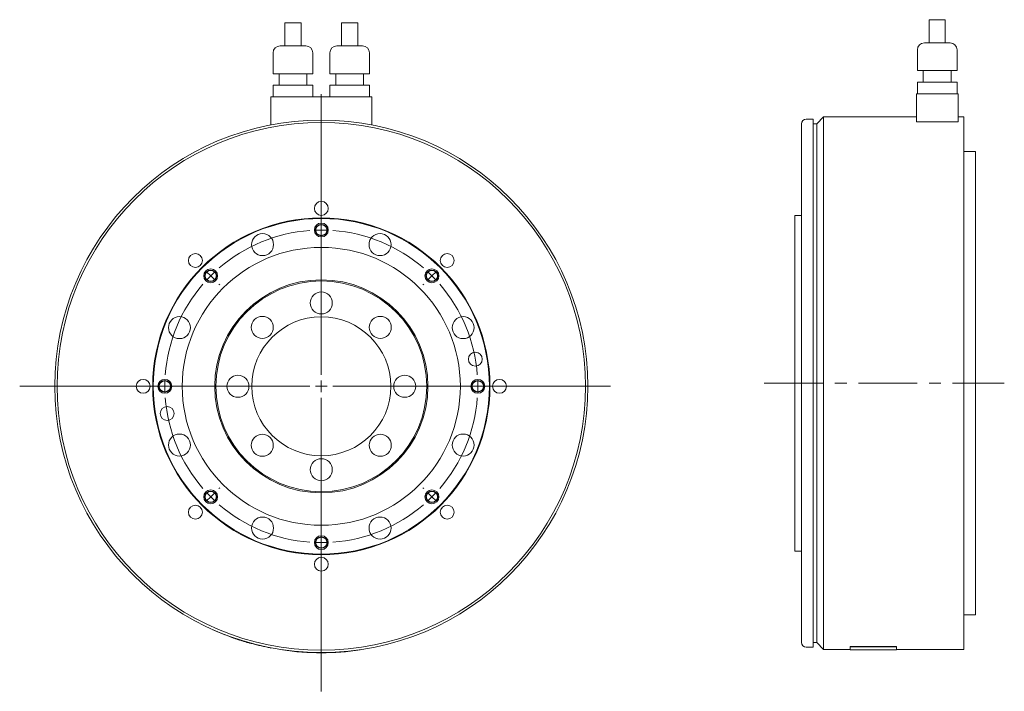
# Model space of a CAD drawing. Header units: millimetres. Extents: x 146 to 1118, y 23 to 841.
# Tile 2 of 3: x 693 to 1118, y 278 to 568. Entities that reach past the tile are written whole.
import ezdxf

# ---------------------------------------------------------------- set-up
doc = ezdxf.new("R2010")
doc.units = ezdxf.units.MM
doc.header["$LTSCALE"] = 2
doc.linetypes.add('CENTERX2', pattern=[20.32, 12.7, -2.54, 2.54, -2.54])

# ---------------------------------------------------------------- blocks, each defined once
blk = doc.blocks.new('SW_CENTERMARKSYMBOL_1')
at = {"color": 6, "linetype": 'Continuous', "lineweight": 0}
for p, q in [((0, 5), (0, 126.25)), ((0, 72.5), (0, 73)), ((0, 67.5), (0, 70)), ((0, 67.5), (0, 65)), ((0, 62.5), (0, 62)), ((-51.27, 51.27), (-51.62, 51.62)), ((51.27, 51.27), (51.62, 51.62)), ((-47.73, 47.73), (-49.5, 49.5)), ((-47.73, 47.73), (-45.96, 45.96)), ((47.73, 47.73), (45.96, 45.96)), ((47.73, 47.73), (49.5, 49.5)), ((-44.19, 44.19), (-43.84, 43.84)), ((44.19, 44.19), (43.84, 43.84)), ((-5, 0), (-130.15, 0)), ((-72.5, 0), (-73, 0)), ((-67.5, 0), (-70, 0)), ((-67.5, 0), (-65, 0)), ((-62.5, 0), (-62, 0)), ((0, 0), (-2.5, 0)), ((0, 0), (0, 2.5)), ((0, 0), (0, -2.5)), ((0, 0), (2.5, 0)), ((5, 0), (124.84, 0)), ((62.5, 0), (62, 0)), ((67.5, 0), (65, 0)), ((67.5, 0), (70, 0)), ((72.5, 0), (73, 0)), ((0, -5), (0, -131.73)), ((-47.73, -47.73), (-45.96, -45.96)), ((-44.19, -44.19), (-43.84, -43.84)), ((44.19, -44.19), (43.84, -43.84)), ((47.73, -47.73), (45.96, -45.96)), ((-47.73, -47.73), (-49.5, -49.5)), ((47.73, -47.73), (49.5, -49.5)), ((-51.27, -51.27), (-51.62, -51.62)), ((51.27, -51.27), (51.62, -51.62)), ((0, -62.5), (0, -62)), ((0, -67.5), (0, -65)), ((0, -67.5), (0, -70)), ((0, -72.5), (0, -73))]:
    blk.add_line(p, q, dxfattribs=at)
for start, end in [(94.2441, 130.7559), (90, 92.1221), (87.8779, 90), (49.2441, 85.7559), (135, 137.1221), (132.8779, 135), (45, 47.1221), (42.8779, 45), (139.2441, 175.7559), (4.2441, 40.7559), (177.8779, 180), (180, 182.1221), (0, 2.1221), (357.8779, 0), (184.2441, 220.7559), (319.2441, 355.7559), (222.8779, 225), (315, 317.1221), (225, 227.1221), (312.8779, 315), (229.2441, 265.7559), (274.2441, 310.7559), (267.8779, 270), (270, 272.1221)]:
    blk.add_arc((0, 0), 67.5, start, end, dxfattribs=at)

msp = doc.modelspace()

# ---------------------------------------------------------------- linework, layer by layer
at = {"color": 7, "linetype": 'Continuous', "lineweight": 15}
for p, q in [((807.13, 566.38), (807.13, 556.38)), ((807.13, 566.38), (810.63, 566.38)), ((810.63, 566.38), (814.13, 566.38)), ((814.13, 556.38), (814.13, 566.38)), ((831.63, 566.38), (831.63, 556.38)), ((831.63, 566.38), (835.13, 566.38)), ((835.13, 566.38), (838.63, 566.38)), ((838.63, 556.38), (838.63, 566.38)), ((1085.13, 567.73), (1085.13, 557.73)), ((1085.13, 567.73), (1092.13, 567.73)), ((1092.13, 557.73), (1092.13, 567.73)), ((1083.08, 557.73), (1094.18, 557.73)), ((802.08, 553.38), (802.08, 544.38)), ((805.08, 556.38), (810.63, 556.38)), ((810.63, 556.38), (816.18, 556.38)), ((819.18, 544.38), (819.18, 553.38)), ((826.58, 553.38), (826.58, 544.38)), ((829.58, 556.38), (835.13, 556.38)), ((835.13, 556.38), (840.68, 556.38)), ((843.68, 544.38), (843.68, 553.38)), ((1080.08, 554.73), (1080.08, 545.73)), ((1097.18, 545.73), (1097.18, 554.73)), ((802.08, 544.38), (810.63, 544.38)), ((804.63, 544.38), (804.63, 539.38)), ((810.63, 544.38), (819.18, 544.38)), ((816.63, 539.38), (816.63, 544.38)), ((826.58, 544.38), (835.13, 544.38)), ((829.13, 544.38), (829.13, 539.38)), ((835.13, 544.38), (843.68, 544.38)), ((841.13, 539.38), (841.13, 544.38)), ((1080.08, 545.73), (1097.18, 545.73)), ((1082.63, 545.73), (1082.63, 540.73)), ((1094.63, 540.73), (1094.63, 545.73)), ((1080.08, 540.73), (1080.08, 535.73)), ((1080.08, 540.73), (1097.18, 540.73)), ((1097.18, 535.73), (1097.18, 540.73)), ((802.08, 539.38), (802.08, 534.38)), ((802.08, 539.38), (810.63, 539.38)), ((810.63, 539.38), (819.18, 539.38)), ((819.18, 534.38), (819.18, 539.38)), ((826.58, 539.38), (826.58, 534.38)), ((826.58, 539.38), (835.13, 539.38)), ((835.13, 539.38), (843.68, 539.38)), ((843.68, 534.38), (843.68, 539.38)), ((1079.63, 535.73), (1079.63, 523.66)), ((1079.63, 535.73), (1097.63, 535.73)), ((1097.63, 535.73), (1097.63, 523.66)), ((801.13, 534.38), (801.13, 522.3)), ((801.13, 534.38), (844.63, 534.38)), ((844.63, 534.38), (844.63, 522.3)), ((1030.13, 410.73), (1030.13, 522.73)), ((1035.13, 524.73), (1032.13, 524.73)), ((1035.13, 524.73), (1035.13, 296.73)), ((1036.63, 522.73), (1035.13, 522.73)), ((1039.63, 525.73), (1036.63, 522.73)), ((1036.63, 522.73), (1036.63, 298.73)), ((1079.63, 525.73), (1039.63, 525.73)), ((1039.63, 525.73), (1039.63, 295.73)), ((1097.63, 523.66), (1079.63, 523.66)), ((1100.13, 525.73), (1097.63, 525.73)), ((1100.13, 525.73), (1100.13, 295.73)), ((1105.13, 510.73), (1100.13, 510.73)), ((1105.13, 510.73), (1105.13, 310.73)), ((1030.13, 483.23), (1027.13, 483.23)), ((1027.13, 483.23), (1027.13, 338.23)), ((1030.13, 298.73), (1030.13, 410.73)), ((1027.13, 338.23), (1030.13, 338.23)), ((1100.13, 310.73), (1105.13, 310.73)), ((1035.13, 298.73), (1036.63, 298.73)), ((1036.63, 298.73), (1039.63, 295.73)), ((806.13, 295.61), (806.11, 295.51)), ((839.63, 295.61), (839.64, 295.51)), ((1032.13, 296.73), (1035.13, 296.73)), ((1039.63, 295.73), (1051.13, 295.73)), ((1051.13, 296.96), (1071.13, 296.96)), ((1051.13, 296.96), (1051.13, 296.86)), ((1051.13, 295.63), (1051.13, 296.86)), ((1051.13, 296.86), (1071.13, 296.86)), ((1051.13, 295.63), (1071.13, 295.63)), ((1071.13, 296.96), (1071.13, 296.86)), ((1071.13, 296.86), (1071.13, 295.63)), ((1071.13, 295.73), (1100.13, 295.73))]:
    msp.add_line(p, q, dxfattribs=at)
at = {"color": 6, "linetype": 'CENTERX2', "lineweight": 0}
msp.add_line((1014.01, 410.73), (1117.59, 410.73), dxfattribs=at)
at = {"color": 7, "linetype": 'Continuous', "lineweight": 15}
for centre, radius in [((822.88, 409.38), 115), ((822.88, 409.38), 114), ((822.88, 486.23), 3), ((822.88, 409.38), 72.75), ((822.88, 409.38), 72.5), ((797.52, 470.59), 4.75), ((848.23, 470.59), 4.75), ((822.88, 409.38), 60), ((768.54, 463.72), 3), ((877.22, 463.72), 3), ((822.88, 409.38), 46), ((822.88, 409.38), 45.5), ((822.88, 445.38), 4.75), ((761.67, 434.73), 4.75), ((797.42, 434.84), 4.75), ((822.88, 409.38), 30), ((848.33, 434.84), 4.75), ((884.08, 434.73), 4.75), ((889.35, 421.1), 3), ((746.03, 409.38), 3), ((786.88, 409.38), 4.75), ((858.88, 409.38), 4.75), ((899.73, 409.38), 3), ((756.4, 397.66), 3), ((761.67, 384.03), 4.75), ((797.42, 383.92), 4.75), ((848.33, 383.92), 4.75), ((884.08, 384.03), 4.75), ((822.88, 373.38), 4.75), ((768.54, 355.04), 3), ((877.22, 355.04), 3), ((797.52, 348.17), 4.75), ((848.23, 348.17), 4.75), ((822.88, 332.53), 3)]:
    msp.add_circle(centre, radius, dxfattribs=at)
at = {"color": 6, "linetype": 'Continuous', "lineweight": 15}
for centre in [(822.88, 476.88), (775.15, 457.11), (870.61, 457.11), (755.38, 409.38), (890.38, 409.38), (775.15, 361.65), (870.61, 361.65), (822.88, 341.88)]:
    msp.add_circle(centre, 3, dxfattribs=at)
for centre in [(822.88, 476.88), (775.15, 457.11), (870.61, 457.11), (755.38, 409.38), (890.38, 409.38), (775.15, 361.65), (870.61, 361.65), (822.88, 341.88)]:
    msp.add_circle(centre, 2.46)
at = {"color": 7, "linetype": 'Continuous', "lineweight": 15}
for centre, radius, start, end in [((1083.08, 554.73), 3, 90, 180), ((1094.18, 554.73), 3, 0, 90), ((805.08, 553.38), 3, 90, 180), ((816.18, 553.38), 3, 0, 90), ((829.58, 553.38), 3, 90, 180), ((840.68, 553.38), 3, 0, 90), ((1032.13, 522.73), 2, 90, 180), ((822.88, 409.38), 115.1, 246.1108, 250.3923), ((822.88, 409.38), 115.1, 254.9256, 259.0074), ((1032.13, 298.73), 2, 180, 270), ((822.88, 409.38), 115.1, 261.625, 278.375)]:
    msp.add_arc(centre, radius, start, end, dxfattribs=at)
for points, knots in [([(776.1, 304.21), (776.1, 304.22), (776.07, 304.23), (776.12, 304.21), (776.22, 304.16), (776.26, 304.14)], [0, 0, 0, 0, 0.166388, 0.582859, 1, 1, 1, 1]), ([(784.25, 300.95), (784.37, 300.91), (784.49, 300.87), (784.7, 300.8), (784.77, 300.77), (784.88, 300.73), (784.92, 300.72), (785, 300.69), (785.04, 300.68), (785.23, 300.61), (785.4, 300.55), (785.66, 300.46), (785.75, 300.43), (785.93, 300.37), (786.02, 300.34), (786.31, 300.24), (786.5, 300.18), (786.8, 300.08), (786.9, 300.05), (787.1, 299.98), (787.2, 299.95), (787.52, 299.85), (787.73, 299.78), (788.15, 299.64), (788.36, 299.58), (788.79, 299.44), (789, 299.38), (789.32, 299.28), (789.43, 299.25), (789.59, 299.2), (789.64, 299.18), (789.74, 299.15), (789.79, 299.14), (790.06, 299.06), (790.26, 299), (790.57, 298.91), (790.66, 298.88), (790.86, 298.82), (790.96, 298.8), (791.24, 298.71), (791.43, 298.66), (791.69, 298.59), (791.78, 298.56), (791.9, 298.53), (791.95, 298.51), (792.03, 298.49), (792.07, 298.48), (792.43, 298.38), (792.71, 298.3), (792.94, 298.24)], [0, 0, 0, 0, 0.0625, 0.0625, 0.09375, 0.09375, 0.109375, 0.109375, 0.125, 0.125, 0.1875, 0.1875, 0.21875, 0.21875, 0.25, 0.25, 0.3125, 0.3125, 0.34375, 0.34375, 0.375, 0.375, 0.4375, 0.4375, 0.5, 0.5, 0.5625, 0.5625, 0.59375, 0.59375, 0.609375, 0.609375, 0.625, 0.625, 0.6875, 0.6875, 0.71875, 0.71875, 0.75, 0.75, 0.8125, 0.8125, 0.84375, 0.84375, 0.859375, 0.859375, 0.875, 0.875, 1, 1, 1, 1]), ([(800.93, 296.39), (800.98, 296.38), (801.07, 296.36), (801.12, 296.36), (801.1, 296.36), (801.09, 296.36)], [0, 0, 0, 0, 0.406156, 0.812893, 1, 1, 1, 1])]:
    msp.add_open_spline(points, degree=3, knots=knots, dxfattribs=at)

# ---------------------------------------------------------------- block references
at = {"color": 7, "linetype": 'Continuous', "lineweight": 0}
msp.add_blockref('SW_CENTERMARKSYMBOL_1', (822.88, 409.38), dxfattribs=at)

doc.saveas('drawing.dxf')
